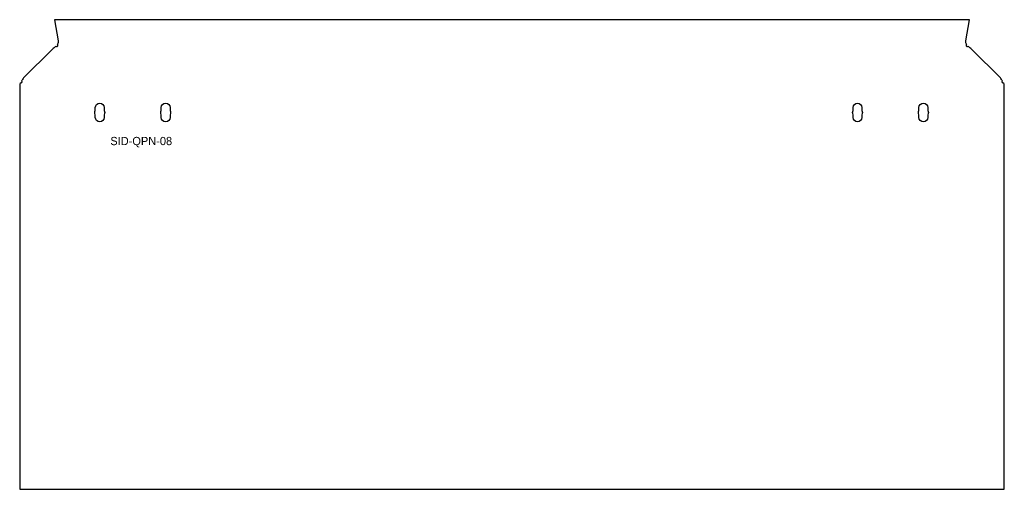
# Model space of a CAD drawing. Header units: millimetres. Extents: x 0 to 598, y 0 to 285.
import ezdxf

# ---------------------------------------------------------------- set-up
doc = ezdxf.new("R2010")
doc.units = ezdxf.units.MM

msp = doc.modelspace()

# ---------------------------------------------------------------- linework, layer by layer
for p, q in [((19.74, 267.14), (2.4, 249.8)), ((595.2, 249.8), (577.86, 267.14))]:
    msp.add_line(p, q)
for points in [[(574.31, 272.25), (576.56, 285.19), (21.04, 285.19), (23.29, 272.25)], [(0, 245.2), (0, 0), (597.6, 0), (597.6, 245.2)]]:
    msp.add_lwpolyline(points)
for points in [[(45.9, 230.11), (45.9, 231.8, -1), (51.3, 231.8), (51.3, 230.11, -0.229416), (51.3, 227.49), (51.3, 225.8, -1), (45.9, 225.8), (45.9, 227.49, -0.229416)], [(85.9, 230.11), (85.9, 231.8, -1), (91.3, 231.8), (91.3, 230.11, -0.229416), (91.3, 227.49), (91.3, 225.8, -1), (85.9, 225.8), (85.9, 227.49, -0.229416)], [(505.8, 230.11), (505.8, 231.8, -1), (511.2, 231.8), (511.2, 230.11, -0.229416), (511.2, 227.49), (511.2, 225.8, -1), (505.8, 225.8), (505.8, 227.49, -0.229416)], [(545.8, 230.11), (545.8, 231.8, -1), (551.2, 231.8), (551.2, 230.11, -0.229416), (551.2, 227.49), (551.2, 225.8, -1), (545.8, 225.8), (545.8, 227.49, -0.229416)]]:
    msp.add_lwpolyline(points, format="xyb", close=True)
for centre, start, end in [((22.5, 269.69), 228.78514, 55.57672), ((575.1, 269.69), 124.42328, 311.21486), ((0.7, 247.5), 243.03764, 57.48447), ((596.9, 247.5), 122.51553, 296.96236)]:
    msp.add_arc(centre, 0.75, start, end)
for points in [[(22, 269.13), (21.69, 268.8), (21.32, 268.47), (20.94, 268.13)], [(23.29, 272.25), (23.42, 271.6), (23.29, 270.96), (22.92, 270.31)], [(576.66, 268.13), (576.28, 268.47), (575.91, 268.8), (575.6, 269.13)], [(20.94, 268.13), (20.56, 267.8), (20.15, 267.47), (19.74, 267.14)], [(577.86, 267.14), (577.45, 267.47), (577.04, 267.8), (576.66, 268.13)], [(0.36, 246.83), (0.13, 246.29), (0, 245.74), (0, 245.2)], [(2.4, 249.8), (1.94, 249.24), (1.49, 248.69), (1.11, 248.13)], [(596.49, 248.13), (596.11, 248.69), (595.66, 249.24), (595.2, 249.8)], [(597.6, 245.2), (597.6, 245.74), (597.47, 246.29), (597.24, 246.83)]]:
    msp.add_open_spline(points, degree=3)
msp.add_open_spline([(574.68, 270.31), (574.53, 270.58), (574.41, 270.84), (574.34, 271.1), (574.24, 271.49), (574.23, 271.87), (574.31, 272.25)], degree=3, knots=[-0.4868397, -0.4868397, -0.4868397, -0.4868397, -0.2169564, -0.2169564, -0.2169564, 0.1745329, 0.1745329, 0.1745329, 0.1745329])

# ---------------------------------------------------------------- texts
at = {"insert": (55, 214), "char_height": 5, "attachment_point": 1}
msp.add_mtext_dynamic_manual_height_columns('SID-QPN-08', width=67, gutter_width=1, heights=[0], dxfattribs=at)

doc.saveas('drawing.dxf')
